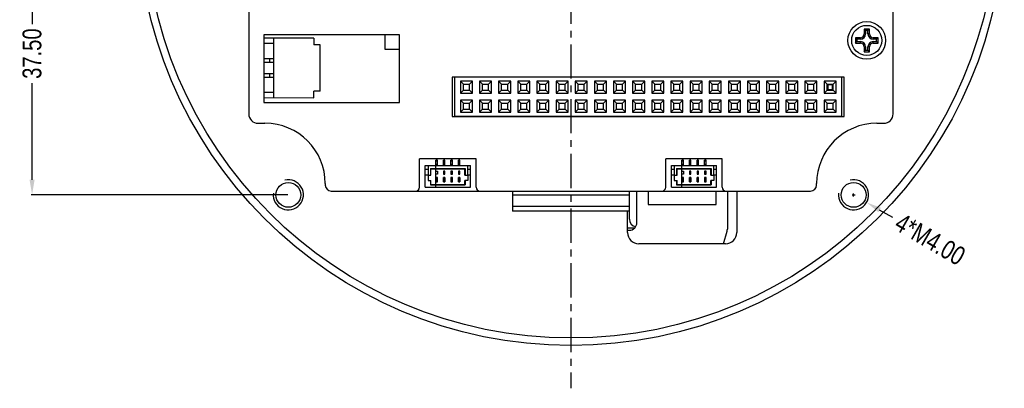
# Model space of a CAD drawing. Header units: inches. Extents: x -81 to 540, y -463 to 100.
# Tile 7 of 8: x 103 to 234, y -50 to -1. Entities that reach past the tile are written whole.
import ezdxf

# ---------------------------------------------------------------- set-up
doc = ezdxf.new("R2010")
doc.units = ezdxf.units.IN
doc.header["$LTSCALE"] = 1.21
doc.header["$MEASUREMENT"] = 0
doc.header["$PDMODE"] = 3
doc.header["$PDSIZE"] = 0.3125
doc.linetypes.add('CENTER', pattern=[2, 1.25, -0.25, 0.25, -0.25])
doc.layers.get('0').update_dxf_attribs({"linetype": 'CONTINUOUS'})
doc.layers.get('Defpoints').update_dxf_attribs({"linetype": 'CONTINUOUS'})
doc.layers.add('02___PRT_ALL_AXES', color=7, linetype='CONTINUOUS')
doc.layers.add('DIM', color=3, linetype='CONTINUOUS')
doc.styles.get("Standard").update_dxf_attribs({"font": 'txt', "width": 0.8})
doc.dimstyles.get("Standard").update_dxf_attribs({"dimtxt": 0.15625, "dimasz": 0.1875, "dimexe": 0.125, "dimexo": 0.0625, "dimgap": 0.09, "dimtad": 0, "dimtih": 1, "dimtoh": 1, "dimzin": 4, "dimdsep": 46, "dimtxsty": 'STANDARD', "dimblk": '_FILLED', "dimblk1": '_FILLED', "dimblk2": '_FILLED', "dimcen": 0.09, "dimazin": 1, "dimtp": 0.01, "dimtm": 0.01, "dimtfac": 1, "dimtofl": 0, "dimtmove": 0, "dimatfit": 3, "dimldrblk": '_FILLED', "dimfxl": 1, "dimtolj": 1, "dimtzin": 4, "dimarcsym": 0})

# ---------------------------------------------------------------- blocks, each defined once
blk = doc.blocks.new('_FILLED')
at = {"color": 0, "linetype": 'ByBlock'}
blk.add_solid([(0, 0), (-1, 0.167), (-1, -0.167)], dxfattribs=at)
blk = doc.blocks.new('*D50')
at = {"layer": 'Defpoints', "color": 0}
for p in [(104.68, 12.92), (118.68, 12.92), (138.68, -24.58)]:
    blk.add_point(p, dxfattribs=at)
at = {"layer": 'DIM', "color": 0, "lineweight": -2}
for p, q in [((118.62, 12.92), (104.55, 12.92)), ((104.68, 10.92), (104.68, -1.9)), ((104.68, -22.58), (104.68, -9.75)), ((138.62, -24.58), (104.55, -24.58))]:
    blk.add_line(p, q, dxfattribs=at)
at = {"layer": 'DIM', "color": 0, "lineweight": -2, "xscale": 2, "yscale": 2, "zscale": 2}
for p, rotation in [((104.68, 12.92), 90), ((104.68, -24.58), 270)]:
    blk.add_blockref('_FILLED', p, dxfattribs=dict(at, rotation=rotation))
at = {"layer": 'DIM', "color": 0, "insert": (104.68, -5.83), "char_height": 2.5, "attachment_point": 5, "rotation": 90}
blk.add_mtext('\\A1;37.50', dxfattribs=at)
blk = doc.blocks.new('*D57')
at = {"layer": 'Defpoints', "color": 0}
for p in [(211.95, -23.57), (215.41, -25.58)]:
    blk.add_point(p, dxfattribs=at)
at = {"layer": 'DIM', "color": 0, "lineweight": -2}
for p, q in [((213.48, -24.58), (213.88, -24.58)), ((213.68, -24.78), (213.68, -24.38)), ((218.87, -27.6), (217.14, -26.59))]:
    blk.add_line(p, q, dxfattribs=at)
at = {"layer": 'DIM', "color": 0, "lineweight": -2, "xscale": 2, "yscale": 2, "zscale": 2, "rotation": 149.7888585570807}
blk.add_blockref('_FILLED', (215.41, -25.58), dxfattribs=at)
at = {"layer": 'DIM', "color": 0, "insert": (223.84, -30.49), "char_height": 2.5, "attachment_point": 5, "rotation": 329.7889}
blk.add_mtext('\\A1;4*M4.00', dxfattribs=at)

msp = doc.modelspace()

# ---------------------------------------------------------------- linework, layer by layer
at = {"color": 7, "linetype": 'Continuous'}
for p, q in [((218.932, -13.827), (218.932, 37.923)), ((133.432, 8.223), (133.432, -13.827)), ((215.782, -2.577), (215.082, -2.577)), ((215.082, -2.577), (215.269, -2.765)), ((215.082, -2.577), (215.082, -3.227)), ((215.782, -2.577), (215.594, -2.765)), ((215.782, -3.227), (215.782, -2.577)), ((135.432, -3.317), (135.432, -12.317)), ((153.432, -3.317), (135.432, -3.317)), ((142.057, -3.778), (135.432, -3.776)), ((136.723, -3.776), (136.721, -11.676)), ((142.057, -3.778), (142.057, -4.643)), ((151.509, -5.284), (151.509, -3.317)), ((153.432, -12.317), (153.432, -3.317)), ((214.582, -3.727), (213.932, -3.727)), ((213.932, -3.727), (214.119, -3.915)), ((213.932, -3.727), (213.932, -4.427)), ((214.582, -3.915), (214.119, -3.915)), ((214.119, -3.915), (214.119, -4.24)), ((214.582, -3.727), (214.582, -3.915)), ((215.082, -3.227), (215.269, -3.227)), ((215.594, -2.765), (215.269, -2.765)), ((215.269, -2.765), (215.269, -3.227)), ((215.594, -3.227), (215.594, -2.765)), ((215.782, -3.227), (215.594, -3.227)), ((216.932, -3.727), (216.282, -3.727)), ((216.282, -3.727), (216.282, -3.915)), ((216.744, -3.915), (216.282, -3.915)), ((216.932, -3.727), (216.744, -3.915)), ((216.744, -4.24), (216.744, -3.915)), ((216.932, -4.427), (216.932, -3.727)), ((136.723, -4.476), (135.432, -4.476)), ((142.923, -4.643), (142.057, -4.643)), ((142.921, -10.812), (142.923, -4.643)), ((213.932, -4.427), (214.119, -4.24)), ((213.932, -4.427), (214.582, -4.427)), ((214.119, -4.24), (214.582, -4.24)), ((214.582, -4.427), (214.582, -4.24)), ((215.082, -4.927), (215.269, -4.927)), ((215.082, -4.927), (215.082, -5.577)), ((215.269, -4.927), (215.269, -5.39)), ((215.782, -4.927), (215.594, -4.927)), ((215.594, -5.39), (215.594, -4.927)), ((215.782, -5.577), (215.782, -4.927)), ((216.282, -4.24), (216.744, -4.24)), ((216.282, -4.427), (216.282, -4.24)), ((216.282, -4.427), (216.932, -4.427)), ((216.932, -4.427), (216.744, -4.24)), ((135.432, -6.476), (136.722, -6.476)), ((136.222, -6.976), (136.222, -6.476)), ((153.432, -5.284), (151.509, -5.284)), ((215.082, -5.577), (215.269, -5.39)), ((215.082, -5.577), (215.782, -5.577)), ((215.269, -5.39), (215.594, -5.39)), ((215.782, -5.577), (215.594, -5.39)), ((135.432, -6.976), (136.722, -6.976)), ((135.432, -8.476), (136.722, -8.476)), ((135.432, -8.976), (136.722, -8.976)), ((136.222, -8.976), (136.222, -8.476)), ((212.432, -8.977), (160.432, -8.977)), ((160.432, -8.977), (160.432, -14.177)), ((160.786, -14.152), (160.786, -8.977)), ((212.086, -8.977), (212.086, -14.152)), ((212.432, -14.177), (212.432, -8.977)), ((163.106, -9.482), (161.506, -9.482)), ((161.906, -9.882), (161.506, -9.482)), ((161.506, -9.482), (161.506, -11.082)), ((161.906, -9.882), (162.706, -9.882)), ((161.906, -10.682), (161.906, -9.882)), ((163.106, -9.482), (162.706, -9.882)), ((162.706, -10.682), (162.706, -9.882)), ((163.106, -11.082), (163.106, -9.482)), ((165.646, -9.482), (164.046, -9.482)), ((164.446, -9.882), (164.046, -9.482)), ((164.046, -9.482), (164.046, -11.082)), ((164.446, -9.882), (165.246, -9.882)), ((164.446, -10.682), (164.446, -9.882)), ((165.646, -9.482), (165.246, -9.882)), ((165.246, -10.682), (165.246, -9.882)), ((165.646, -11.082), (165.646, -9.482)), ((168.186, -9.482), (166.586, -9.482)), ((166.986, -9.882), (166.586, -9.482)), ((166.586, -9.482), (166.586, -11.082)), ((166.986, -9.882), (167.786, -9.882)), ((166.986, -10.682), (166.986, -9.882)), ((168.186, -9.482), (167.786, -9.882)), ((167.786, -10.682), (167.786, -9.882)), ((168.186, -11.082), (168.186, -9.482)), ((170.726, -9.482), (169.126, -9.482)), ((169.526, -9.882), (169.126, -9.482)), ((169.126, -9.482), (169.126, -11.082)), ((169.526, -9.882), (170.326, -9.882)), ((169.526, -10.682), (169.526, -9.882)), ((170.726, -9.482), (170.326, -9.882)), ((170.326, -10.682), (170.326, -9.882)), ((170.726, -11.082), (170.726, -9.482)), ((173.266, -9.482), (171.666, -9.482)), ((172.066, -9.882), (171.666, -9.482)), ((171.666, -9.482), (171.666, -11.082)), ((172.066, -9.882), (172.866, -9.882)), ((172.066, -10.682), (172.066, -9.882)), ((173.266, -9.482), (172.866, -9.882)), ((172.866, -10.682), (172.866, -9.882)), ((173.266, -11.082), (173.266, -9.482)), ((175.806, -9.482), (174.206, -9.482)), ((174.606, -9.882), (174.206, -9.482)), ((174.206, -9.482), (174.206, -11.082)), ((174.606, -9.882), (175.406, -9.882)), ((174.606, -10.682), (174.606, -9.882)), ((175.806, -9.482), (175.406, -9.882)), ((175.406, -10.682), (175.406, -9.882)), ((175.806, -11.082), (175.806, -9.482)), ((178.346, -9.482), (176.746, -9.482)), ((177.146, -9.882), (176.746, -9.482)), ((176.746, -9.482), (176.746, -11.082)), ((177.146, -9.882), (177.946, -9.882)), ((177.146, -10.682), (177.146, -9.882)), ((178.346, -9.482), (177.946, -9.882)), ((177.946, -10.682), (177.946, -9.882)), ((178.346, -11.082), (178.346, -9.482)), ((180.886, -9.482), (179.286, -9.482)), ((179.686, -9.882), (179.286, -9.482)), ((179.286, -9.482), (179.286, -11.082)), ((179.686, -9.882), (180.486, -9.882)), ((179.686, -10.682), (179.686, -9.882)), ((180.886, -9.482), (180.486, -9.882)), ((180.486, -10.682), (180.486, -9.882)), ((180.886, -11.082), (180.886, -9.482)), ((183.426, -9.482), (181.826, -9.482)), ((182.226, -9.882), (181.826, -9.482)), ((181.826, -9.482), (181.826, -11.082)), ((182.226, -9.882), (183.026, -9.882)), ((182.226, -10.682), (182.226, -9.882)), ((183.426, -9.482), (183.026, -9.882)), ((183.026, -10.682), (183.026, -9.882)), ((183.426, -11.082), (183.426, -9.482)), ((185.966, -9.482), (184.366, -9.482)), ((184.766, -9.882), (184.366, -9.482)), ((184.366, -9.482), (184.366, -11.082)), ((184.766, -9.882), (185.566, -9.882)), ((184.766, -10.682), (184.766, -9.882)), ((185.966, -9.482), (185.566, -9.882)), ((185.566, -10.682), (185.566, -9.882)), ((185.966, -11.082), (185.966, -9.482)), ((188.506, -9.482), (186.906, -9.482)), ((187.306, -9.882), (186.906, -9.482)), ((186.906, -9.482), (186.906, -11.082)), ((187.306, -9.882), (188.106, -9.882)), ((187.306, -10.682), (187.306, -9.882)), ((188.506, -9.482), (188.106, -9.882)), ((188.106, -10.682), (188.106, -9.882)), ((188.506, -11.082), (188.506, -9.482)), ((191.046, -9.482), (189.446, -9.482)), ((189.846, -9.882), (189.446, -9.482)), ((189.446, -9.482), (189.446, -11.082)), ((189.846, -9.882), (190.646, -9.882)), ((189.846, -10.682), (189.846, -9.882)), ((191.046, -9.482), (190.646, -9.882)), ((190.646, -10.682), (190.646, -9.882)), ((191.046, -11.082), (191.046, -9.482)), ((193.586, -9.482), (191.986, -9.482)), ((192.386, -9.882), (191.986, -9.482)), ((191.986, -9.482), (191.986, -11.082)), ((192.386, -9.882), (193.186, -9.882)), ((192.386, -10.682), (192.386, -9.882)), ((193.586, -9.482), (193.186, -9.882)), ((193.186, -10.682), (193.186, -9.882)), ((193.586, -11.082), (193.586, -9.482)), ((196.126, -9.482), (194.526, -9.482)), ((194.926, -9.882), (194.526, -9.482)), ((194.526, -9.482), (194.526, -11.082)), ((194.926, -9.882), (195.726, -9.882)), ((194.926, -10.682), (194.926, -9.882)), ((196.126, -9.482), (195.726, -9.882)), ((195.726, -10.682), (195.726, -9.882)), ((196.126, -11.082), (196.126, -9.482)), ((198.666, -9.482), (197.066, -9.482)), ((197.466, -9.882), (197.066, -9.482)), ((197.066, -9.482), (197.066, -11.082)), ((197.466, -9.882), (198.266, -9.882)), ((197.466, -10.682), (197.466, -9.882)), ((198.666, -9.482), (198.266, -9.882)), ((198.266, -10.682), (198.266, -9.882)), ((198.666, -11.082), (198.666, -9.482)), ((201.206, -9.482), (199.606, -9.482)), ((200.006, -9.882), (199.606, -9.482)), ((199.606, -9.482), (199.606, -11.082)), ((200.006, -9.882), (200.806, -9.882)), ((200.006, -10.682), (200.006, -9.882)), ((201.206, -9.482), (200.806, -9.882)), ((200.806, -10.682), (200.806, -9.882)), ((201.206, -11.082), (201.206, -9.482)), ((203.746, -9.482), (202.146, -9.482)), ((202.546, -9.882), (202.146, -9.482)), ((202.146, -9.482), (202.146, -11.082)), ((202.546, -9.882), (203.346, -9.882)), ((202.546, -10.682), (202.546, -9.882)), ((203.746, -9.482), (203.346, -9.882)), ((203.346, -10.682), (203.346, -9.882)), ((203.746, -11.082), (203.746, -9.482)), ((206.286, -9.482), (204.686, -9.482)), ((205.086, -9.882), (204.686, -9.482)), ((204.686, -9.482), (204.686, -11.082)), ((205.086, -9.882), (205.886, -9.882)), ((205.086, -10.682), (205.086, -9.882)), ((206.286, -9.482), (205.886, -9.882)), ((205.886, -10.682), (205.886, -9.882)), ((206.286, -11.082), (206.286, -9.482)), ((208.826, -9.482), (207.226, -9.482)), ((207.626, -9.882), (207.226, -9.482)), ((207.226, -9.482), (207.226, -11.082)), ((207.626, -9.882), (208.426, -9.882)), ((207.626, -10.682), (207.626, -9.882)), ((208.826, -9.482), (208.426, -9.882)), ((208.426, -10.682), (208.426, -9.882)), ((208.826, -11.082), (208.826, -9.482)), ((211.366, -9.482), (209.766, -9.482)), ((210.166, -9.882), (209.766, -9.482)), ((209.766, -9.482), (209.766, -11.082)), ((210.166, -9.882), (210.966, -9.882)), ((210.166, -10.682), (210.166, -9.882)), ((210.886, -9.962), (210.246, -9.962)), ((210.246, -9.962), (210.246, -10.602)), ((210.886, -10.602), (210.886, -9.962)), ((211.366, -9.482), (210.966, -9.882)), ((210.966, -10.682), (210.966, -9.882)), ((211.366, -11.082), (211.366, -9.482)), ((136.721, -10.976), (135.432, -10.976)), ((135.432, -11.676), (142.056, -11.678)), ((142.056, -11.678), (142.056, -10.812)), ((142.921, -10.812), (142.056, -10.812)), ((161.506, -11.082), (161.906, -10.682)), ((161.506, -11.082), (163.106, -11.082)), ((161.906, -10.682), (162.706, -10.682)), ((162.706, -10.682), (163.106, -11.082)), ((164.046, -11.082), (164.446, -10.682)), ((164.046, -11.082), (165.646, -11.082)), ((164.446, -10.682), (165.246, -10.682)), ((165.246, -10.682), (165.646, -11.082)), ((166.586, -11.082), (166.986, -10.682)), ((166.586, -11.082), (168.186, -11.082)), ((166.986, -10.682), (167.786, -10.682)), ((167.786, -10.682), (168.186, -11.082)), ((169.126, -11.082), (169.526, -10.682)), ((169.126, -11.082), (170.726, -11.082)), ((169.526, -10.682), (170.326, -10.682)), ((170.326, -10.682), (170.726, -11.082)), ((171.666, -11.082), (172.066, -10.682)), ((171.666, -11.082), (173.266, -11.082)), ((172.066, -10.682), (172.866, -10.682)), ((172.866, -10.682), (173.266, -11.082)), ((174.206, -11.082), (174.606, -10.682)), ((174.206, -11.082), (175.806, -11.082)), ((174.606, -10.682), (175.406, -10.682)), ((175.406, -10.682), (175.806, -11.082)), ((176.746, -11.082), (177.146, -10.682)), ((176.746, -11.082), (178.346, -11.082)), ((177.146, -10.682), (177.946, -10.682)), ((177.946, -10.682), (178.346, -11.082)), ((179.286, -11.082), (179.686, -10.682)), ((179.286, -11.082), (180.886, -11.082)), ((179.686, -10.682), (180.486, -10.682)), ((180.486, -10.682), (180.886, -11.082)), ((181.826, -11.082), (182.226, -10.682)), ((181.826, -11.082), (183.426, -11.082)), ((182.226, -10.682), (183.026, -10.682)), ((183.026, -10.682), (183.426, -11.082)), ((184.366, -11.082), (184.766, -10.682)), ((184.366, -11.082), (185.966, -11.082)), ((184.766, -10.682), (185.566, -10.682)), ((185.566, -10.682), (185.966, -11.082)), ((186.906, -11.082), (187.306, -10.682)), ((186.906, -11.082), (188.506, -11.082)), ((187.306, -10.682), (188.106, -10.682)), ((188.106, -10.682), (188.506, -11.082)), ((189.446, -11.082), (189.846, -10.682)), ((189.446, -11.082), (191.046, -11.082)), ((189.846, -10.682), (190.646, -10.682)), ((190.646, -10.682), (191.046, -11.082)), ((191.986, -11.082), (192.386, -10.682)), ((191.986, -11.082), (193.586, -11.082)), ((192.386, -10.682), (193.186, -10.682)), ((193.186, -10.682), (193.586, -11.082)), ((194.526, -11.082), (194.926, -10.682)), ((194.526, -11.082), (196.126, -11.082)), ((194.926, -10.682), (195.726, -10.682)), ((195.726, -10.682), (196.126, -11.082)), ((197.066, -11.082), (197.466, -10.682)), ((197.066, -11.082), (198.666, -11.082)), ((197.466, -10.682), (198.266, -10.682)), ((198.266, -10.682), (198.666, -11.082)), ((199.606, -11.082), (200.006, -10.682)), ((199.606, -11.082), (201.206, -11.082)), ((200.006, -10.682), (200.806, -10.682)), ((200.806, -10.682), (201.206, -11.082)), ((202.146, -11.082), (202.546, -10.682)), ((202.146, -11.082), (203.746, -11.082)), ((202.546, -10.682), (203.346, -10.682)), ((203.346, -10.682), (203.746, -11.082)), ((204.686, -11.082), (205.086, -10.682)), ((204.686, -11.082), (206.286, -11.082)), ((205.086, -10.682), (205.886, -10.682)), ((205.886, -10.682), (206.286, -11.082)), ((207.226, -11.082), (207.626, -10.682)), ((207.226, -11.082), (208.826, -11.082)), ((207.626, -10.682), (208.426, -10.682)), ((208.426, -10.682), (208.826, -11.082)), ((209.766, -11.082), (210.166, -10.682)), ((209.766, -11.082), (211.366, -11.082)), ((210.166, -10.682), (210.966, -10.682)), ((210.246, -10.602), (210.886, -10.602)), ((210.966, -10.682), (211.366, -11.082)), ((135.432, -12.317), (153.432, -12.317)), ((161.906, -12.422), (161.506, -12.022)), ((163.106, -12.022), (161.506, -12.022)), ((161.506, -12.022), (161.506, -13.622)), ((161.906, -12.422), (162.706, -12.422)), ((161.906, -13.222), (161.906, -12.422)), ((163.106, -12.022), (162.706, -12.422)), ((162.706, -13.222), (162.706, -12.422)), ((163.106, -13.622), (163.106, -12.022)), ((165.646, -12.022), (164.046, -12.022)), ((164.446, -12.422), (164.046, -12.022)), ((164.046, -12.022), (164.046, -13.622)), ((164.446, -12.422), (165.246, -12.422)), ((164.446, -13.222), (164.446, -12.422)), ((165.646, -12.022), (165.246, -12.422)), ((165.246, -13.222), (165.246, -12.422)), ((165.646, -13.622), (165.646, -12.022)), ((168.186, -12.022), (166.586, -12.022)), ((166.986, -12.422), (166.586, -12.022)), ((166.586, -12.022), (166.586, -13.622)), ((166.986, -12.422), (167.786, -12.422)), ((166.986, -13.222), (166.986, -12.422)), ((168.186, -12.022), (167.786, -12.422)), ((167.786, -13.222), (167.786, -12.422)), ((168.186, -13.622), (168.186, -12.022)), ((170.726, -12.022), (169.126, -12.022)), ((169.526, -12.422), (169.126, -12.022)), ((169.126, -12.022), (169.126, -13.622)), ((169.526, -12.422), (170.326, -12.422)), ((169.526, -13.222), (169.526, -12.422)), ((170.726, -12.022), (170.326, -12.422)), ((170.326, -13.222), (170.326, -12.422)), ((170.726, -13.622), (170.726, -12.022)), ((173.266, -12.022), (171.666, -12.022)), ((172.066, -12.422), (171.666, -12.022)), ((171.666, -12.022), (171.666, -13.622)), ((172.066, -12.422), (172.866, -12.422)), ((172.066, -13.222), (172.066, -12.422)), ((173.266, -12.022), (172.866, -12.422)), ((172.866, -13.222), (172.866, -12.422)), ((173.266, -13.622), (173.266, -12.022)), ((175.806, -12.022), (174.206, -12.022)), ((174.606, -12.422), (174.206, -12.022)), ((174.206, -12.022), (174.206, -13.622)), ((174.606, -12.422), (175.406, -12.422)), ((174.606, -13.222), (174.606, -12.422)), ((175.806, -12.022), (175.406, -12.422)), ((175.406, -13.222), (175.406, -12.422)), ((175.806, -13.622), (175.806, -12.022)), ((178.346, -12.022), (176.746, -12.022)), ((177.146, -12.422), (176.746, -12.022)), ((176.746, -12.022), (176.746, -13.622)), ((177.146, -12.422), (177.946, -12.422)), ((177.146, -13.222), (177.146, -12.422)), ((178.346, -12.022), (177.946, -12.422)), ((177.946, -13.222), (177.946, -12.422)), ((178.346, -13.622), (178.346, -12.022)), ((180.886, -12.022), (179.286, -12.022)), ((179.686, -12.422), (179.286, -12.022)), ((179.286, -12.022), (179.286, -13.622)), ((179.686, -12.422), (180.486, -12.422)), ((179.686, -13.222), (179.686, -12.422)), ((180.886, -12.022), (180.486, -12.422)), ((180.486, -13.222), (180.486, -12.422)), ((180.886, -13.622), (180.886, -12.022)), ((183.426, -12.022), (181.826, -12.022)), ((182.226, -12.422), (181.826, -12.022)), ((181.826, -12.022), (181.826, -13.622)), ((182.226, -12.422), (183.026, -12.422)), ((182.226, -13.222), (182.226, -12.422)), ((183.426, -12.022), (183.026, -12.422)), ((183.026, -13.222), (183.026, -12.422)), ((183.426, -13.622), (183.426, -12.022)), ((185.966, -12.022), (184.366, -12.022)), ((184.766, -12.422), (184.366, -12.022)), ((184.366, -12.022), (184.366, -13.622)), ((184.766, -12.422), (185.566, -12.422)), ((184.766, -13.222), (184.766, -12.422)), ((185.966, -12.022), (185.566, -12.422)), ((185.566, -13.222), (185.566, -12.422)), ((185.966, -13.622), (185.966, -12.022)), ((188.506, -12.022), (186.906, -12.022)), ((187.306, -12.422), (186.906, -12.022)), ((186.906, -12.022), (186.906, -13.622)), ((187.306, -12.422), (188.106, -12.422)), ((187.306, -13.222), (187.306, -12.422)), ((188.506, -12.022), (188.106, -12.422)), ((188.106, -13.222), (188.106, -12.422)), ((188.506, -13.622), (188.506, -12.022)), ((191.046, -12.022), (189.446, -12.022)), ((189.846, -12.422), (189.446, -12.022)), ((189.446, -12.022), (189.446, -13.622)), ((189.846, -12.422), (190.646, -12.422)), ((189.846, -13.222), (189.846, -12.422)), ((191.046, -12.022), (190.646, -12.422)), ((190.646, -13.222), (190.646, -12.422)), ((191.046, -13.622), (191.046, -12.022)), ((193.586, -12.022), (191.986, -12.022)), ((192.386, -12.422), (191.986, -12.022)), ((191.986, -12.022), (191.986, -13.622)), ((192.386, -12.422), (193.186, -12.422)), ((192.386, -13.222), (192.386, -12.422)), ((193.586, -12.022), (193.186, -12.422)), ((193.186, -13.222), (193.186, -12.422)), ((193.586, -13.622), (193.586, -12.022)), ((196.126, -12.022), (194.526, -12.022)), ((194.926, -12.422), (194.526, -12.022)), ((194.526, -12.022), (194.526, -13.622)), ((194.926, -12.422), (195.726, -12.422)), ((194.926, -13.222), (194.926, -12.422)), ((196.126, -12.022), (195.726, -12.422)), ((195.726, -13.222), (195.726, -12.422)), ((196.126, -13.622), (196.126, -12.022)), ((198.666, -12.022), (197.066, -12.022)), ((197.466, -12.422), (197.066, -12.022)), ((197.066, -12.022), (197.066, -13.622)), ((197.466, -12.422), (198.266, -12.422)), ((197.466, -13.222), (197.466, -12.422)), ((198.666, -12.022), (198.266, -12.422)), ((198.266, -13.222), (198.266, -12.422)), ((198.666, -13.622), (198.666, -12.022)), ((201.206, -12.022), (199.606, -12.022)), ((200.006, -12.422), (199.606, -12.022)), ((199.606, -12.022), (199.606, -13.622)), ((200.006, -12.422), (200.806, -12.422)), ((200.006, -13.222), (200.006, -12.422)), ((201.206, -12.022), (200.806, -12.422)), ((200.806, -13.222), (200.806, -12.422)), ((201.206, -13.622), (201.206, -12.022)), ((203.746, -12.022), (202.146, -12.022)), ((202.546, -12.422), (202.146, -12.022)), ((202.146, -12.022), (202.146, -13.622)), ((202.546, -12.422), (203.346, -12.422)), ((202.546, -13.222), (202.546, -12.422)), ((203.746, -12.022), (203.346, -12.422)), ((203.346, -13.222), (203.346, -12.422)), ((203.746, -13.622), (203.746, -12.022)), ((206.286, -12.022), (204.686, -12.022)), ((205.086, -12.422), (204.686, -12.022)), ((204.686, -12.022), (204.686, -13.622)), ((205.086, -12.422), (205.886, -12.422)), ((205.086, -13.222), (205.086, -12.422)), ((206.286, -12.022), (205.886, -12.422)), ((205.886, -13.222), (205.886, -12.422)), ((206.286, -13.622), (206.286, -12.022)), ((208.826, -12.022), (207.226, -12.022)), ((207.626, -12.422), (207.226, -12.022)), ((207.226, -12.022), (207.226, -13.622)), ((207.626, -12.422), (208.426, -12.422)), ((207.626, -13.222), (207.626, -12.422)), ((208.826, -12.022), (208.426, -12.422)), ((208.426, -13.222), (208.426, -12.422)), ((208.826, -13.622), (208.826, -12.022)), ((211.366, -12.022), (209.766, -12.022)), ((210.166, -12.422), (209.766, -12.022)), ((209.766, -12.022), (209.766, -13.622)), ((210.166, -12.422), (210.966, -12.422)), ((210.166, -13.222), (210.166, -12.422)), ((211.366, -12.022), (210.966, -12.422)), ((210.966, -13.222), (210.966, -12.422)), ((211.366, -13.622), (211.366, -12.022)), ((160.432, -14.177), (212.432, -14.177)), ((160.786, -14.152), (212.086, -14.152)), ((161.506, -13.622), (161.906, -13.222)), ((161.506, -13.622), (163.106, -13.622)), ((161.906, -13.222), (162.706, -13.222)), ((161.906, -14.152), (161.906, -14.177)), ((162.706, -13.222), (163.106, -13.622)), ((162.706, -14.152), (162.706, -14.177)), ((164.046, -13.622), (164.446, -13.222)), ((164.046, -13.622), (165.646, -13.622)), ((164.446, -13.222), (165.246, -13.222)), ((164.446, -14.152), (164.446, -14.177)), ((165.246, -13.222), (165.646, -13.622)), ((165.246, -14.152), (165.246, -14.177)), ((166.586, -13.622), (166.986, -13.222)), ((166.586, -13.622), (168.186, -13.622)), ((166.986, -13.222), (167.786, -13.222)), ((166.986, -14.152), (166.986, -14.177)), ((167.786, -13.222), (168.186, -13.622)), ((167.786, -14.152), (167.786, -14.177)), ((169.126, -13.622), (169.526, -13.222)), ((169.126, -13.622), (170.726, -13.622)), ((169.526, -13.222), (170.326, -13.222)), ((169.526, -14.152), (169.526, -14.177)), ((170.326, -13.222), (170.726, -13.622)), ((170.326, -14.152), (170.326, -14.177)), ((171.666, -13.622), (172.066, -13.222)), ((171.666, -13.622), (173.266, -13.622)), ((172.066, -13.222), (172.866, -13.222)), ((172.066, -14.152), (172.066, -14.177)), ((172.866, -13.222), (173.266, -13.622)), ((172.866, -14.152), (172.866, -14.177)), ((174.206, -13.622), (174.606, -13.222)), ((174.206, -13.622), (175.806, -13.622)), ((174.606, -13.222), (175.406, -13.222)), ((174.606, -14.152), (174.606, -14.177)), ((175.406, -13.222), (175.806, -13.622)), ((175.406, -14.152), (175.406, -14.177)), ((176.746, -13.622), (177.146, -13.222)), ((176.746, -13.622), (178.346, -13.622)), ((177.146, -13.222), (177.946, -13.222)), ((177.146, -14.152), (177.146, -14.177)), ((177.946, -13.222), (178.346, -13.622)), ((177.946, -14.152), (177.946, -14.177)), ((179.286, -13.622), (179.686, -13.222)), ((179.286, -13.622), (180.886, -13.622)), ((179.686, -13.222), (180.486, -13.222)), ((179.686, -14.152), (179.686, -14.177)), ((180.486, -13.222), (180.886, -13.622)), ((180.486, -14.152), (180.486, -14.177)), ((181.826, -13.622), (182.226, -13.222)), ((181.826, -13.622), (183.426, -13.622)), ((182.226, -13.222), (183.026, -13.222)), ((182.226, -14.152), (182.226, -14.177)), ((183.026, -13.222), (183.426, -13.622)), ((183.026, -14.152), (183.026, -14.177)), ((184.366, -13.622), (184.766, -13.222)), ((184.366, -13.622), (185.966, -13.622)), ((184.766, -13.222), (185.566, -13.222)), ((184.766, -14.152), (184.766, -14.177)), ((185.566, -13.222), (185.966, -13.622)), ((185.566, -14.152), (185.566, -14.177)), ((186.906, -13.622), (187.306, -13.222)), ((186.906, -13.622), (188.506, -13.622)), ((187.306, -13.222), (188.106, -13.222)), ((187.306, -14.152), (187.306, -14.177)), ((188.106, -13.222), (188.506, -13.622)), ((188.106, -14.152), (188.106, -14.177)), ((189.446, -13.622), (189.846, -13.222)), ((189.446, -13.622), (191.046, -13.622)), ((189.846, -13.222), (190.646, -13.222)), ((189.846, -14.152), (189.846, -14.177)), ((190.646, -13.222), (191.046, -13.622)), ((190.646, -14.152), (190.646, -14.177)), ((191.986, -13.622), (192.386, -13.222)), ((191.986, -13.622), (193.586, -13.622)), ((192.386, -13.222), (193.186, -13.222)), ((192.386, -14.152), (192.386, -14.177)), ((193.186, -13.222), (193.586, -13.622)), ((193.186, -14.152), (193.186, -14.177)), ((194.526, -13.622), (194.926, -13.222)), ((194.526, -13.622), (196.126, -13.622)), ((194.926, -13.222), (195.726, -13.222)), ((194.926, -14.152), (194.926, -14.177)), ((195.726, -13.222), (196.126, -13.622)), ((195.726, -14.152), (195.726, -14.177)), ((197.066, -13.622), (197.466, -13.222)), ((197.066, -13.622), (198.666, -13.622)), ((197.466, -13.222), (198.266, -13.222)), ((197.466, -14.152), (197.466, -14.177)), ((198.266, -13.222), (198.666, -13.622)), ((198.266, -14.152), (198.266, -14.177)), ((199.606, -13.622), (200.006, -13.222)), ((199.606, -13.622), (201.206, -13.622)), ((200.006, -13.222), (200.806, -13.222)), ((200.006, -14.152), (200.006, -14.177)), ((200.806, -13.222), (201.206, -13.622)), ((200.806, -14.152), (200.806, -14.177)), ((202.146, -13.622), (202.546, -13.222)), ((202.146, -13.622), (203.746, -13.622)), ((202.546, -13.222), (203.346, -13.222)), ((202.546, -14.152), (202.546, -14.177)), ((203.346, -13.222), (203.746, -13.622)), ((203.346, -14.152), (203.346, -14.177)), ((204.686, -13.622), (205.086, -13.222)), ((204.686, -13.622), (206.286, -13.622)), ((205.086, -13.222), (205.886, -13.222)), ((205.086, -14.152), (205.086, -14.177)), ((205.886, -13.222), (206.286, -13.622)), ((205.886, -14.152), (205.886, -14.177)), ((207.226, -13.622), (207.626, -13.222)), ((207.226, -13.622), (208.826, -13.622)), ((207.626, -13.222), (208.426, -13.222)), ((207.626, -14.152), (207.626, -14.177)), ((208.426, -13.222), (208.826, -13.622)), ((208.426, -14.152), (208.426, -14.177)), ((209.766, -13.622), (210.166, -13.222)), ((209.766, -13.622), (211.366, -13.622)), ((210.166, -13.222), (210.966, -13.222)), ((210.166, -14.152), (210.166, -14.177)), ((210.966, -13.222), (211.366, -13.622)), ((210.966, -14.152), (210.966, -14.177)), ((134.682, -15.077), (135.585, -15.077)), ((216.779, -15.077), (217.682, -15.077)), ((163.602, -19.779), (156.102, -19.779)), ((156.102, -23.577), (156.102, -19.779)), ((156.855, -20.669), (162.855, -20.669)), ((156.855, -23.569), (156.855, -20.669)), ((157.23, -20.669), (157.23, -21.919)), ((158.455, -19.969), (158.255, -19.969)), ((158.255, -23.569), (158.255, -19.969)), ((158.255, -20.044), (158.455, -20.044)), ((158.255, -20.519), (158.455, -20.519)), ((158.455, -20.669), (158.455, -19.969)), ((159.455, -19.969), (159.255, -19.969)), ((159.255, -20.669), (159.255, -19.969)), ((159.255, -20.044), (159.455, -20.044)), ((159.255, -20.519), (159.455, -20.519)), ((159.455, -20.669), (159.455, -19.969)), ((160.455, -19.969), (160.255, -19.969)), ((160.255, -20.669), (160.255, -19.969)), ((160.255, -20.044), (160.455, -20.044)), ((160.255, -20.519), (160.455, -20.519)), ((160.455, -20.669), (160.455, -19.969)), ((161.455, -19.969), (161.255, -19.969)), ((161.255, -20.669), (161.255, -19.969)), ((161.255, -20.044), (161.455, -20.044)), ((161.255, -20.519), (161.455, -20.519)), ((161.455, -20.669), (161.455, -19.969)), ((162.48, -21.919), (162.48, -20.669)), ((162.855, -23.569), (162.855, -20.669)), ((163.602, -23.577), (163.602, -19.779)), ((196.252, -19.779), (188.752, -19.779)), ((188.752, -23.577), (188.752, -19.779)), ((189.508, -20.669), (195.508, -20.669)), ((189.508, -23.569), (189.508, -20.669)), ((189.883, -20.669), (189.883, -21.919)), ((191.108, -19.969), (190.908, -19.969)), ((190.908, -23.569), (190.908, -19.969)), ((190.908, -20.044), (191.108, -20.044)), ((190.908, -20.519), (191.108, -20.519)), ((191.108, -20.669), (191.108, -19.969)), ((192.108, -19.969), (191.908, -19.969)), ((191.908, -20.669), (191.908, -19.969)), ((191.908, -20.044), (192.108, -20.044)), ((191.908, -20.519), (192.108, -20.519)), ((192.108, -20.669), (192.108, -19.969)), ((193.108, -19.969), (192.908, -19.969)), ((192.908, -20.669), (192.908, -19.969)), ((192.908, -20.044), (193.108, -20.044)), ((192.908, -20.519), (193.108, -20.519)), ((193.108, -20.669), (193.108, -19.969)), ((194.108, -19.969), (193.908, -19.969)), ((193.908, -20.669), (193.908, -19.969)), ((193.908, -20.044), (194.108, -20.044)), ((193.908, -20.519), (194.108, -20.519)), ((194.108, -20.669), (194.108, -19.969)), ((195.133, -21.919), (195.133, -20.669)), ((195.508, -23.569), (195.508, -20.669)), ((196.252, -23.577), (196.252, -19.779)), ((156.855, -21.169), (157.23, -21.169)), ((156.855, -21.919), (157.23, -21.919)), ((157.23, -21.969), (157.605, -21.969)), ((157.23, -21.969), (157.23, -22.669)), ((157.555, -21.094), (157.605, -21.144)), ((157.555, -21.094), (162.155, -21.094)), ((157.555, -21.094), (157.555, -21.969)), ((157.605, -21.144), (162.105, -21.144)), ((157.605, -21.969), (157.605, -21.144)), ((158.255, -21.432), (158.455, -21.432)), ((158.455, -21.832), (158.255, -21.832)), ((158.455, -21.432), (158.455, -21.832)), ((159.455, -21.432), (159.255, -21.432)), ((159.255, -21.432), (159.255, -21.832)), ((159.255, -21.832), (159.455, -21.832)), ((159.455, -21.832), (159.455, -21.432)), ((160.455, -21.432), (160.255, -21.432)), ((160.255, -21.432), (160.255, -21.832)), ((160.255, -21.832), (160.455, -21.832)), ((160.455, -21.832), (160.455, -21.432)), ((161.455, -21.432), (161.255, -21.432)), ((161.255, -21.432), (161.255, -21.832)), ((161.255, -21.832), (161.455, -21.832)), ((161.455, -21.832), (161.455, -21.432)), ((162.105, -21.144), (162.155, -21.094)), ((162.105, -21.969), (162.105, -21.144)), ((162.105, -21.969), (162.48, -21.969)), ((162.155, -21.094), (162.155, -21.969)), ((162.48, -21.169), (162.855, -21.169)), ((162.48, -21.919), (162.855, -21.919)), ((162.48, -21.969), (162.48, -22.669)), ((189.508, -21.169), (189.883, -21.169)), ((189.508, -21.919), (189.883, -21.919)), ((189.883, -21.969), (190.258, -21.969)), ((189.883, -21.969), (189.883, -22.669)), ((190.208, -21.094), (194.808, -21.094)), ((190.208, -21.094), (190.258, -21.144)), ((190.208, -21.094), (190.208, -21.969)), ((190.258, -21.144), (194.758, -21.144)), ((190.258, -21.969), (190.258, -21.144)), ((190.908, -21.432), (191.108, -21.432)), ((191.108, -21.832), (190.908, -21.832)), ((191.108, -21.432), (191.108, -21.832)), ((192.108, -21.432), (191.908, -21.432)), ((191.908, -21.432), (191.908, -21.832)), ((191.908, -21.832), (192.108, -21.832)), ((192.108, -21.832), (192.108, -21.432)), ((193.108, -21.432), (192.908, -21.432)), ((192.908, -21.432), (192.908, -21.832)), ((192.908, -21.832), (193.108, -21.832)), ((193.108, -21.832), (193.108, -21.432)), ((194.108, -21.432), (193.908, -21.432)), ((193.908, -21.432), (193.908, -21.832)), ((193.908, -21.832), (194.108, -21.832)), ((194.108, -21.832), (194.108, -21.432)), ((194.758, -21.144), (194.808, -21.094)), ((194.758, -21.969), (194.758, -21.144)), ((194.758, -21.969), (195.133, -21.969)), ((194.808, -21.094), (194.808, -21.969)), ((195.133, -21.169), (195.508, -21.169)), ((195.133, -21.919), (195.508, -21.919)), ((195.133, -21.969), (195.133, -22.669)), ((143.585, -23.077), (143.585, -23.277)), ((157.23, -22.669), (157.605, -22.669)), ((157.555, -22.669), (157.555, -23.244)), ((157.605, -23.194), (157.555, -23.244)), ((157.555, -23.244), (162.155, -23.244)), ((157.605, -23.194), (157.605, -22.669)), ((157.605, -23.194), (162.105, -23.194)), ((158.455, -22.269), (158.255, -22.269)), ((158.255, -22.492), (158.455, -22.492)), ((158.455, -22.646), (158.255, -22.646)), ((158.255, -22.869), (158.455, -22.869)), ((158.28, -22.869), (158.28, -22.269)), ((158.43, -22.467), (158.28, -22.467)), ((158.28, -22.671), (158.43, -22.671)), ((158.43, -22.269), (158.43, -22.869)), ((158.455, -22.869), (158.455, -22.269)), ((159.455, -22.269), (159.255, -22.269)), ((159.255, -22.269), (159.255, -22.869)), ((159.255, -22.492), (159.455, -22.492)), ((159.455, -22.646), (159.255, -22.646)), ((159.255, -22.869), (159.455, -22.869)), ((159.28, -22.869), (159.28, -22.269)), ((159.43, -22.467), (159.28, -22.467)), ((159.28, -22.671), (159.43, -22.671)), ((159.43, -22.269), (159.43, -22.869)), ((159.455, -22.869), (159.455, -22.269)), ((160.455, -22.269), (160.255, -22.269)), ((160.255, -22.269), (160.255, -22.869)), ((160.255, -22.492), (160.455, -22.492)), ((160.455, -22.646), (160.255, -22.646)), ((160.255, -22.869), (160.455, -22.869)), ((160.28, -22.869), (160.28, -22.269)), ((160.43, -22.467), (160.28, -22.467)), ((160.28, -22.671), (160.43, -22.671)), ((160.43, -22.269), (160.43, -22.869)), ((160.455, -22.869), (160.455, -22.269)), ((161.455, -22.269), (161.255, -22.269)), ((161.255, -22.269), (161.255, -22.869)), ((161.255, -22.492), (161.455, -22.492)), ((161.455, -22.646), (161.255, -22.646)), ((161.255, -22.869), (161.455, -22.869)), ((161.28, -22.869), (161.28, -22.269)), ((161.43, -22.467), (161.28, -22.467)), ((161.28, -22.671), (161.43, -22.671)), ((161.43, -22.269), (161.43, -22.869)), ((161.455, -22.869), (161.455, -22.269)), ((162.48, -22.669), (162.105, -22.669)), ((162.105, -23.194), (162.105, -22.669)), ((162.155, -23.244), (162.105, -23.194)), ((162.155, -22.669), (162.155, -23.244)), ((189.883, -22.669), (190.258, -22.669)), ((190.208, -22.669), (190.208, -23.244)), ((190.258, -23.194), (190.208, -23.244)), ((190.208, -23.244), (194.808, -23.244)), ((190.258, -23.194), (190.258, -22.669)), ((190.258, -23.194), (194.758, -23.194)), ((191.108, -22.269), (190.908, -22.269)), ((190.908, -22.492), (191.108, -22.492)), ((191.108, -22.646), (190.908, -22.646)), ((190.908, -22.869), (191.108, -22.869)), ((190.933, -22.869), (190.933, -22.269)), ((191.083, -22.467), (190.933, -22.467)), ((190.933, -22.671), (191.083, -22.671)), ((191.083, -22.269), (191.083, -22.869)), ((191.108, -22.869), (191.108, -22.269)), ((192.108, -22.269), (191.908, -22.269)), ((191.908, -22.269), (191.908, -22.869)), ((191.908, -22.492), (192.108, -22.492)), ((192.108, -22.646), (191.908, -22.646)), ((191.908, -22.869), (192.108, -22.869)), ((191.933, -22.869), (191.933, -22.269)), ((192.083, -22.467), (191.933, -22.467)), ((191.933, -22.671), (192.083, -22.671)), ((192.083, -22.269), (192.083, -22.869)), ((192.108, -22.869), (192.108, -22.269)), ((193.108, -22.269), (192.908, -22.269)), ((192.908, -22.269), (192.908, -22.869)), ((192.908, -22.492), (193.108, -22.492)), ((193.108, -22.646), (192.908, -22.646)), ((192.908, -22.869), (193.108, -22.869)), ((192.933, -22.869), (192.933, -22.269)), ((193.083, -22.467), (192.933, -22.467)), ((192.933, -22.671), (193.083, -22.671)), ((193.083, -22.269), (193.083, -22.869)), ((193.108, -22.869), (193.108, -22.269)), ((194.108, -22.269), (193.908, -22.269)), ((193.908, -22.269), (193.908, -22.869)), ((193.908, -22.492), (194.108, -22.492)), ((194.108, -22.646), (193.908, -22.646)), ((193.908, -22.869), (194.108, -22.869)), ((193.933, -22.869), (193.933, -22.269)), ((194.083, -22.467), (193.933, -22.467)), ((193.933, -22.671), (194.083, -22.671)), ((194.083, -22.269), (194.083, -22.869)), ((194.108, -22.869), (194.108, -22.269)), ((195.133, -22.669), (194.758, -22.669)), ((194.758, -23.194), (194.758, -22.669)), ((194.808, -23.244), (194.758, -23.194)), ((194.808, -22.669), (194.808, -23.244)), ((208.779, -23.277), (208.779, -23.077)), ((144.385, -24.077), (155.602, -24.077)), ((155.602, -24.078), (164.102, -24.079)), ((156.855, -23.569), (162.855, -23.569)), ((164.102, -24.077), (188.252, -24.077)), ((168.432, -24.077), (168.432, -26.727)), ((168.432, -24.577), (183.932, -24.577)), ((183.932, -27.807), (183.932, -24.077)), ((184.932, -28.277), (184.932, -24.077)), ((186.432, -24.077), (186.432, -25.877)), ((188.252, -24.082), (196.752, -24.083)), ((189.508, -23.569), (195.508, -23.569)), ((195.432, -25.877), (195.432, -24.083)), ((196.752, -24.077), (207.979, -24.077)), ((196.932, -24.077), (196.932, -29.135)), ((198.182, -24.077), (198.182, -29.577)), ((168.432, -26.077), (183.932, -26.077)), ((186.432, -25.877), (195.432, -25.877)), ((183.932, -26.727), (168.432, -26.727)), ((183.682, -29.577), (183.682, -26.727)), ((184.598, -29.007), (183.682, -29.007)), ((183.682, -29.277), (183.932, -29.277)), ((196.408, -31.077), (196.892, -29.414)), ((196.682, -31.077), (185.182, -31.077))]:
    msp.add_line(p, q, dxfattribs=at)
for centre, radius in [((176.182, 12.923), 57.5), ((176.182, 12.923), 56.5), ((215.432, -4.077), 2.5), ((138.682, -24.577), 1.65), ((213.682, -24.577), 1.65)]:
    msp.add_circle(centre, radius, dxfattribs=at)
for centre, radius, start, end in [((214.582, -3.227), 0.688, 270, 0), ((214.582, -3.227), 0.5, 270, 0), ((216.282, -3.227), 0.688, 180, 270), ((216.282, -3.227), 0.5, 180, 270), ((214.582, -4.927), 0.688, 0, 90), ((214.582, -4.927), 0.5, 0, 90), ((216.282, -4.927), 0.688, 90, 180), ((216.282, -4.927), 0.5, 90, 180), ((134.682, -13.827), 1.25, 180, 270), ((217.682, -13.827), 1.25, 270, 0), ((135.585, -23.077), 8, 0, 90), ((216.779, -23.077), 8, 90, 180), ((144.385, -23.277), 0.8, 180, 270), ((207.979, -23.277), 0.8, 270, 0), ((155.602, -23.577), 0.5, 270, 0), ((164.102, -23.577), 0.5, 180, 270), ((188.252, -23.577), 0.5, 270, 0), ((196.752, -23.577), 0.5, 180, 270), ((184.932, -27.807), 1, 180, 261.22366), ((183.932, -28.277), 1, 270, 0), ((185.182, -29.577), 1.5, 180, 270), ((196.682, -29.577), 1.5, 270, 0), ((195.932, -29.135), 1, 343.78758, 0)]:
    msp.add_arc(centre, radius, start, end, dxfattribs=at)
for points, knots in [([(158.28, -22.467), (158.277, -22.467), (158.271, -22.468), (158.262, -22.474), (158.257, -22.482), (158.255, -22.488), (158.255, -22.492)], [0, 0, 0, 0, 0.2505777, 0.5008222, 0.7505879, 1, 1, 1, 1]), ([(158.255, -22.647), (158.255, -22.65), (158.257, -22.656), (158.262, -22.665), (158.271, -22.67), (158.277, -22.671), (158.28, -22.671)], [0, 0, 0, 0, 0.249412, 0.4991778, 0.7494223, 1, 1, 1, 1]), ([(158.455, -22.492), (158.455, -22.488), (158.454, -22.482), (158.449, -22.474), (158.44, -22.468), (158.434, -22.467), (158.43, -22.467)], [0, 0, 0, 0, 0.2494182, 0.4991824, 0.749424, 1, 1, 1, 1]), ([(158.43, -22.671), (158.434, -22.671), (158.44, -22.67), (158.449, -22.665), (158.454, -22.656), (158.455, -22.65), (158.455, -22.647)], [0, 0, 0, 0, 0.250576, 0.5008176, 0.7505818, 1, 1, 1, 1]), ([(159.28, -22.467), (159.277, -22.467), (159.271, -22.468), (159.262, -22.474), (159.257, -22.482), (159.255, -22.488), (159.255, -22.492)], [0, 0, 0, 0, 0.250576, 0.5008176, 0.7505818, 1, 1, 1, 1]), ([(159.255, -22.647), (159.255, -22.65), (159.257, -22.656), (159.262, -22.665), (159.271, -22.67), (159.277, -22.671), (159.28, -22.671)], [0, 0, 0, 0, 0.2494182, 0.4991824, 0.749424, 1, 1, 1, 1]), ([(159.455, -22.492), (159.455, -22.488), (159.454, -22.482), (159.449, -22.474), (159.44, -22.468), (159.434, -22.467), (159.43, -22.467)], [0, 0, 0, 0, 0.2494182, 0.4991824, 0.749424, 1, 1, 1, 1]), ([(159.43, -22.671), (159.434, -22.671), (159.44, -22.67), (159.449, -22.665), (159.454, -22.656), (159.455, -22.65), (159.455, -22.647)], [0, 0, 0, 0, 0.250576, 0.5008176, 0.7505818, 1, 1, 1, 1]), ([(160.28, -22.467), (160.277, -22.467), (160.271, -22.468), (160.262, -22.474), (160.257, -22.482), (160.255, -22.488), (160.255, -22.492)], [0, 0, 0, 0, 0.250576, 0.5008176, 0.7505818, 1, 1, 1, 1]), ([(160.255, -22.647), (160.255, -22.65), (160.257, -22.656), (160.262, -22.665), (160.271, -22.67), (160.277, -22.671), (160.28, -22.671)], [0, 0, 0, 0, 0.2494182, 0.4991824, 0.749424, 1, 1, 1, 1]), ([(160.455, -22.492), (160.455, -22.488), (160.454, -22.482), (160.449, -22.474), (160.44, -22.468), (160.434, -22.467), (160.43, -22.467)], [0, 0, 0, 0, 0.2494182, 0.4991824, 0.749424, 1, 1, 1, 1]), ([(160.43, -22.671), (160.434, -22.671), (160.44, -22.67), (160.449, -22.665), (160.454, -22.656), (160.455, -22.65), (160.455, -22.647)], [0, 0, 0, 0, 0.250576, 0.5008176, 0.7505818, 1, 1, 1, 1]), ([(161.28, -22.467), (161.277, -22.467), (161.271, -22.468), (161.262, -22.474), (161.257, -22.482), (161.255, -22.488), (161.255, -22.492)], [0, 0, 0, 0, 0.250576, 0.5008176, 0.7505818, 1, 1, 1, 1]), ([(161.255, -22.647), (161.255, -22.65), (161.257, -22.656), (161.262, -22.665), (161.271, -22.67), (161.277, -22.671), (161.28, -22.671)], [0, 0, 0, 0, 0.2494182, 0.4991824, 0.749424, 1, 1, 1, 1]), ([(161.455, -22.492), (161.455, -22.488), (161.454, -22.482), (161.449, -22.474), (161.44, -22.468), (161.434, -22.467), (161.43, -22.467)], [0, 0, 0, 0, 0.2494182, 0.4991824, 0.749424, 1, 1, 1, 1]), ([(161.43, -22.671), (161.434, -22.671), (161.44, -22.67), (161.449, -22.665), (161.454, -22.656), (161.455, -22.65), (161.455, -22.647)], [0, 0, 0, 0, 0.250576, 0.5008176, 0.7505818, 1, 1, 1, 1]), ([(190.933, -22.467), (190.93, -22.467), (190.924, -22.468), (190.915, -22.474), (190.91, -22.482), (190.908, -22.488), (190.908, -22.492)], [0, 0, 0, 0, 0.2505777, 0.5008222, 0.7505879, 1, 1, 1, 1]), ([(190.908, -22.647), (190.908, -22.65), (190.91, -22.656), (190.915, -22.665), (190.924, -22.67), (190.93, -22.671), (190.933, -22.671)], [0, 0, 0, 0, 0.249412, 0.4991778, 0.7494223, 1, 1, 1, 1]), ([(191.108, -22.492), (191.108, -22.488), (191.107, -22.482), (191.102, -22.474), (191.093, -22.468), (191.087, -22.467), (191.083, -22.467)], [0, 0, 0, 0, 0.2494182, 0.4991824, 0.749424, 1, 1, 1, 1]), ([(191.083, -22.671), (191.087, -22.671), (191.093, -22.67), (191.102, -22.665), (191.107, -22.656), (191.108, -22.65), (191.108, -22.647)], [0, 0, 0, 0, 0.250576, 0.5008176, 0.7505818, 1, 1, 1, 1]), ([(191.933, -22.467), (191.93, -22.467), (191.924, -22.468), (191.915, -22.474), (191.91, -22.482), (191.908, -22.488), (191.908, -22.492)], [0, 0, 0, 0, 0.250576, 0.5008176, 0.7505818, 1, 1, 1, 1]), ([(191.908, -22.647), (191.908, -22.65), (191.91, -22.656), (191.915, -22.665), (191.924, -22.67), (191.93, -22.671), (191.933, -22.671)], [0, 0, 0, 0, 0.2494182, 0.4991824, 0.749424, 1, 1, 1, 1]), ([(192.108, -22.492), (192.108, -22.488), (192.107, -22.482), (192.102, -22.474), (192.093, -22.468), (192.087, -22.467), (192.083, -22.467)], [0, 0, 0, 0, 0.2494182, 0.4991824, 0.749424, 1, 1, 1, 1]), ([(192.083, -22.671), (192.087, -22.671), (192.093, -22.67), (192.102, -22.665), (192.107, -22.656), (192.108, -22.65), (192.108, -22.647)], [0, 0, 0, 0, 0.250576, 0.5008176, 0.7505818, 1, 1, 1, 1]), ([(192.933, -22.467), (192.93, -22.467), (192.924, -22.468), (192.915, -22.474), (192.91, -22.482), (192.908, -22.488), (192.908, -22.492)], [0, 0, 0, 0, 0.250576, 0.5008176, 0.7505818, 1, 1, 1, 1]), ([(192.908, -22.647), (192.908, -22.65), (192.91, -22.656), (192.915, -22.665), (192.924, -22.67), (192.93, -22.671), (192.933, -22.671)], [0, 0, 0, 0, 0.2494182, 0.4991824, 0.749424, 1, 1, 1, 1]), ([(193.108, -22.492), (193.108, -22.488), (193.107, -22.482), (193.102, -22.474), (193.093, -22.468), (193.087, -22.467), (193.083, -22.467)], [0, 0, 0, 0, 0.2494182, 0.4991824, 0.749424, 1, 1, 1, 1]), ([(193.083, -22.671), (193.087, -22.671), (193.093, -22.67), (193.102, -22.665), (193.107, -22.656), (193.108, -22.65), (193.108, -22.647)], [0, 0, 0, 0, 0.250576, 0.5008176, 0.7505818, 1, 1, 1, 1]), ([(193.933, -22.467), (193.93, -22.467), (193.924, -22.468), (193.915, -22.474), (193.91, -22.482), (193.908, -22.488), (193.908, -22.492)], [0, 0, 0, 0, 0.250576, 0.5008176, 0.7505818, 1, 1, 1, 1]), ([(193.908, -22.647), (193.908, -22.65), (193.91, -22.656), (193.915, -22.665), (193.924, -22.67), (193.93, -22.671), (193.933, -22.671)], [0, 0, 0, 0, 0.2494182, 0.4991824, 0.749424, 1, 1, 1, 1]), ([(194.108, -22.492), (194.108, -22.488), (194.107, -22.482), (194.102, -22.474), (194.093, -22.468), (194.087, -22.467), (194.083, -22.467)], [0, 0, 0, 0, 0.2494182, 0.4991824, 0.749424, 1, 1, 1, 1]), ([(194.083, -22.671), (194.087, -22.671), (194.093, -22.67), (194.102, -22.665), (194.107, -22.656), (194.108, -22.65), (194.108, -22.647)], [0, 0, 0, 0, 0.250576, 0.5008176, 0.7505818, 1, 1, 1, 1])]:
    msp.add_open_spline(points, degree=3, knots=knots, dxfattribs=at)
at = {"layer": '02___PRT_ALL_AXES', "color": 7, "linetype": 'Continuous'}
msp.add_circle((215.432, -4.077), 2, dxfattribs=at)
at = {"layer": 'DIM', "color": 6, "linetype": 'CENTER', "ltscale": 3}
msp.add_line((176.182, 75.249), (176.182, -50.255), dxfattribs=at)
at = {"layer": 'DIM'}
for centre in [(138.682, -24.577), (213.682, -24.577)]:
    msp.add_arc(centre, 2, 173.92421, 103.08074, dxfattribs=at)

# ---------------------------------------------------------------- dimensions: what is measured, and where the dimension line sits
dim = msp.add_linear_dim(base=(104.678, 12.923), p1=(138.682, -24.577), p2=(118.682, 12.923), angle=90, dimstyle='STANDARD', override={"dimtxt": 2.5, "dimasz": 2, "dimtih": 0, "dimtoh": 0, "dimzin": 0, "dimcen": 0.198, "dimadec": 0, "dimazin": 0, "dimtp": 0, "dimtm": 0, "dimtdec": 4, "dimtzin": 0}, dxfattribs=at)
dim.commit()
dim.dimension.update_dxf_attribs({"geometry": '*D50', "text_midpoint": (104.678, -5.827)})
dim = msp.add_diameter_dim_2p(p1=(211.953, -23.571), p2=(215.41, -25.584), dimstyle='STANDARD', override={"dimtxt": 2.5, "dimasz": 2, "dimtih": 0, "dimtoh": 0, "dimzin": 0, "dimpost": '4*M<>', "dimblk": '_FILLED', "dimcen": 0.198, "dimadec": 0, "dimazin": 0, "dimtp": 0, "dimtm": 0, "dimtdec": 4, "dimtzin": 0}, dxfattribs=at)
dim.commit()
dim.dimension.update_dxf_attribs({"geometry": '*D57', "text_midpoint": (223.589, -30.346), "dimtype": 163})

doc.saveas('drawing.dxf')
